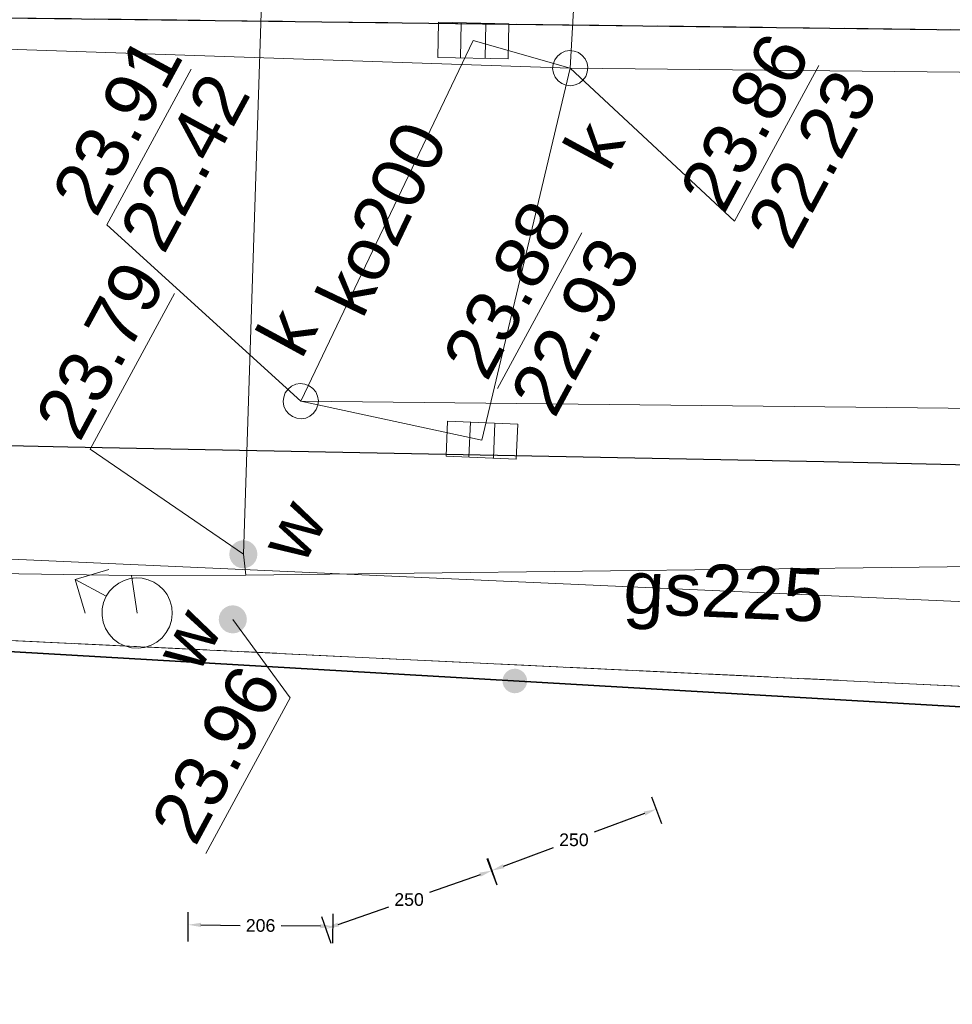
# Model space of a CAD drawing. Extents: x 5491056 to 5491224, y 5912897 to 5913097.
# Tile 14 of 16: x 5491183 to 5491197, y 5913067 to 5913081. Entities that reach past the tile are written whole.
import ezdxf
from ezdxf.enums import TextEntityAlignment as Align

# ---------------------------------------------------------------- set-up
doc = ezdxf.new("R2010")
doc.units = 0
doc.header["$PDSIZE"] = 0.75
for name, pattern in [('PRZER1-1', [1, 0.5, -0.5]), ('PRZER2-1', [1.5, 1, -0.5]), ('PRZER3-1', [2, 1.5, -0.5])]:
    doc.linetypes.add(name, pattern=pattern)
doc.layers.get('0').update_dxf_attribs({"linetype": 'CONTINUOUS'})
doc.layers.get('Defpoints').update_dxf_attribs({"linetype": 'CONTINUOUS'})
doc.layers.add('AK_pomocnicza', color=7, linetype='CONTINUOUS')
for name, color, linetype, lineweight in [('GESDZI', 7, 'CONTINUOUS', 18), ('GESUZY', 96, 'CONTINUOUS', 18), ('GSLKOG', 7, 'CONTINUOUS', 35), ('GSLKRW', 7, 'CONTINUOUS', 25), ('GSSKOA', 7, 'CONTINUOUS', 18), ('GSSKOD', 7, 'CONTINUOUS', 18), ('GULGPR', 52, 'CONTINUOUS', 18), ('GULGPR_O', 52, 'CONTINUOUS', 18), ('GULKPR', 36, 'CONTINUOUS', 18), ('GULKPR_O', 36, 'CONTINUOUS', 18), ('GULWPR', 5, 'CONTINUOUS', 18), ('GUPIWZ', 7, 'CONTINUOUS', 18), ('GUPKKS', 36, 'CONTINUOUS', 18), ('GUPKSD', 36, 'CONTINUOUS', 18), ('GUPKSD_O', 36, 'CONTINUOUS', 18), ('GUPPRZ_O', 7, 'CONTINUOUS', 18), ('GUPWDT', 5, 'CONTINUOUS', 18), ('GUPWZA', 5, 'CONTINUOUS', 18), ('GUPWZA_O', 5, 'CONTINUOUS', 18)]:
    doc.layers.add(name, color=color, linetype=linetype, lineweight=lineweight)
doc.layers.get('0').off()
doc.styles.add('Arial', font='arial.ttf')
doc.styles.get("Standard").update_dxf_attribs({"font": 'txt.shx'})
doc.dimstyles.get("Standard").update_dxf_attribs({"dimtxt": 0.18, "dimasz": 0.18, "dimexe": 0.18, "dimexo": 0.0625, "dimgap": 0.09, "dimtad": 0, "dimtih": 1, "dimtoh": 1, "dimdec": 4, "dimzin": 0, "dimdsep": 46, "dimtxsty": 'Standard', "dimcen": 0.09, "dimadec": 0, "dimazin": 0, "dimtfac": 1, "dimtdec": 4, "dimtofl": 0, "dimtmove": 0, "dimatfit": 3, "dimfxl": 1, "dimtolj": 1, "dimtzin": 0, "dimarcsym": 0})

# ---------------------------------------------------------------- blocks, each defined once
blk = doc.blocks.new('D_GUPKSD1_1')
at = {"color": 0}
blk.add_lwpolyline([(0, 0.25), (0.064705, 0.241481), (0.125, 0.216506), (0.176777, 0.176777), (0.216506, 0.125), (0.241481, 0.064705), (0.25, 0), (0.241481, -0.064705), (0.216506, -0.125), (0.176777, -0.176777), (0.125, -0.216506), (0.064705, -0.241481), (0, -0.25), (-0.064705, -0.241481), (-0.125, -0.216506), (-0.176777, -0.176777), (-0.216506, -0.125), (-0.241481, -0.064705), (-0.25, 0), (-0.241481, 0.064705), (-0.216506, 0.125), (-0.176777, 0.176777), (-0.125, 0.216506), (-0.064705, 0.241481)], close=True, dxfattribs=at)
blk = doc.blocks.new('D_GUPKKS1')
at = {"color": 0}
blk.add_lwpolyline([(0.5, -0.25), (-0.5, -0.25), (-0.5, 0.25), (0.5, 0.25)], close=True, dxfattribs=at)
for points in [[(-0.175, -0.25), (-0.175, 0.25)], [(0.175, -0.25), (0.175, 0.25)]]:
    blk.add_lwpolyline(points, dxfattribs=at)
blk = doc.blocks.new('D_GUPWZA1')
blk.add_hatch(color=0).paths.add_polyline_path([(-0.2, 0), (-0.193185, -0.051764), (-0.173205, -0.1), (-0.141421, -0.141421), (-0.1, -0.173205), (-0.051764, -0.193185), (0, -0.2), (0.051764, -0.193185), (0.1, -0.173205), (0.141421, -0.141421), (0.173205, -0.1), (0.193185, -0.051764), (0.2, 0), (0.193185, 0.051764), (0.173205, 0.1), (0.141421, 0.141421), (0.1, 0.173205), (0.051764, 0.193185), (0, 0.2), (-0.051764, 0.193185), (-0.1, 0.173205), (-0.141421, 0.141421), (-0.173205, 0.1), (-0.193185, 0.051764)])
blk = doc.blocks.new('D_GUPWDT1')
at = {"color": 0}
for points in [[(-0.353553, 0.646447), (0, 1), (0.353553, 0.646447)], [(0, 0.5), (0, 1)]]:
    blk.add_lwpolyline(points, dxfattribs=at)
blk.add_lwpolyline([(0, 0.5), (0.086824, 0.492404), (0.17101, 0.469846), (0.25, 0.433013), (0.321394, 0.383022), (0.383022, 0.321394), (0.433013, 0.25), (0.469846, 0.17101), (0.492404, 0.086824), (0.5, 0), (0.492404, -0.086824), (0.469846, -0.17101), (0.433013, -0.25), (0.377875, -0.32743), (0.309079, -0.393027), (0.229113, -0.444418), (0.140866, -0.479746), (0.047528, -0.497736), (-0.047528, -0.497736), (-0.140866, -0.479746), (-0.229113, -0.444418), (-0.309079, -0.393027), (-0.377875, -0.32743), (-0.433013, -0.25), (-0.4725, -0.163534), (-0.494911, -0.071157), (-0.499434, 0.023791), (-0.485906, 0.117879), (-0.454816, 0.207708), (-0.407288, 0.290028), (-0.34504, 0.361867), (-0.27032, 0.420627), (-0.185831, 0.464184), (-0.094626, 0.490964)], close=True, dxfattribs=at)
blk = doc.blocks.new('D_GUPIWZ1_1')
at = {"color": 0}
blk.add_lwpolyline([(0, 0.25), (0.064705, 0.241481), (0.125, 0.216506), (0.176777, 0.176777), (0.216506, 0.125), (0.241481, 0.064705), (0.25, 0), (0.241481, -0.064705), (0.216506, -0.125), (0.176777, -0.176777), (0.125, -0.216506), (0.064705, -0.241481), (0, -0.25), (-0.064705, -0.241481), (-0.125, -0.216506), (-0.176777, -0.176777), (-0.216506, -0.125), (-0.241481, -0.064705), (-0.25, 0), (-0.241481, 0.064705), (-0.216506, 0.125), (-0.176777, 0.176777), (-0.125, 0.216506), (-0.064705, 0.241481)], close=True, dxfattribs=at)
blk = doc.blocks.new('D_KOLO')
blk.add_hatch(color=0).paths.add_polyline_path([(-0.175, 0), (-0.169037, -0.045293), (-0.151554, -0.0875), (-0.123744, -0.123744), (-0.0875, -0.151554), (-0.045293, -0.169037), (0, -0.175), (0.045293, -0.169037), (0.0875, -0.151554), (0.123744, -0.123744), (0.151554, -0.0875), (0.169037, -0.045293), (0.175, 0), (0.169037, 0.045293), (0.151554, 0.0875), (0.123744, 0.123744), (0.0875, 0.151554), (0.045293, 0.169037), (0, 0.175), (-0.045293, 0.169037), (-0.0875, 0.151554), (-0.123744, 0.123744), (-0.151554, 0.0875), (-0.169037, 0.045293)])
blk = doc.blocks.new('*D42')
at = {"layer": 'AK_pomocnicza', "color": 0, "linetype": 'Continuous', "lineweight": -2, "transparency": 16777216}
for p, q in [((5491185.636, 5913067.69), (5491185.64, 5913068.11)), ((5491187.696, 5913067.668), (5491187.7, 5913068.088)), ((5491185.818, 5913067.928), (5491186.378, 5913067.922)), ((5491187.518, 5913067.91), (5491186.959, 5913067.916))]:
    blk.add_line(p, q, dxfattribs=at)
at = {"layer": 'AK_pomocnicza', "color": 0, "linetype": 'Continuous', "lineweight": -3, "transparency": 16777216}
for points in [[(5491185.819, 5913067.958), (5491185.818, 5913067.898), (5491185.638, 5913067.93)], [(5491187.519, 5913067.94), (5491187.518, 5913067.88), (5491187.698, 5913067.908)]]:
    blk.add_solid(points, dxfattribs=at)
at = {"layer": 'Defpoints', "color": 0, "linetype": 'Continuous', "lineweight": -3, "transparency": 16777216}
for p in [(5491187.698, 5913067.908), (5491185.635, 5913067.628), (5491187.695, 5913067.606)]:
    blk.add_point(p, dxfattribs=at)
at = {"layer": 'AK_pomocnicza', "color": 0, "linetype": 'Continuous', "lineweight": -3, "transparency": 16777216, "insert": (5491186.668, 5913067.919), "char_height": 0.18, "attachment_point": 5}
blk.add_mtext('\\A1;{\\fArial|b0|i0|c238|p34;206}', dxfattribs=at)
blk = doc.blocks.new('*D43')
at = {"layer": 'AK_pomocnicza', "color": 0, "linetype": 'Continuous', "lineweight": -2, "transparency": 16777216}
for p, q in [((5491190.033, 5913068.493), (5491189.9, 5913068.872)), ((5491189.79, 5913068.642), (5491189.07, 5913068.39)), ((5491187.771, 5913067.933), (5491188.49, 5913068.186)), ((5491187.674, 5913067.665), (5491187.541, 5913068.043))]:
    blk.add_line(p, q, dxfattribs=at)
at = {"layer": 'AK_pomocnicza', "color": 0, "linetype": 'Continuous', "lineweight": -3, "transparency": 16777216}
for points in [[(5491189.78, 5913068.671), (5491189.8, 5913068.614), (5491189.96, 5913068.702)], [(5491187.761, 5913067.962), (5491187.781, 5913067.905), (5491187.601, 5913067.874)]]:
    blk.add_solid(points, dxfattribs=at)
at = {"layer": 'Defpoints', "color": 0, "linetype": 'Continuous', "lineweight": -3, "transparency": 16777216}
for p in [(5491189.96, 5913068.702), (5491190.054, 5913068.434), (5491187.695, 5913067.606)]:
    blk.add_point(p, dxfattribs=at)
at = {"layer": 'AK_pomocnicza', "color": 0, "linetype": 'Continuous', "lineweight": -3, "transparency": 16777216, "insert": (5491188.78, 5913068.288), "char_height": 0.18, "attachment_point": 5}
blk.add_mtext('\\A1;{\\fArial|b0|i0|c238|p34;250}', dxfattribs=at)
blk = doc.blocks.new('*D44')
at = {"layer": 'AK_pomocnicza', "color": 0, "linetype": 'Continuous', "lineweight": -2, "transparency": 16777216}
for p, q in [((5491192.374, 5913069.368), (5491192.233, 5913069.744)), ((5491192.128, 5913069.512), (5491191.415, 5913069.246)), ((5491190.123, 5913068.763), (5491190.835, 5913069.029)), ((5491190.032, 5913068.493), (5491189.891, 5913068.869))]:
    blk.add_line(p, q, dxfattribs=at)
at = {"layer": 'AK_pomocnicza', "color": 0, "linetype": 'Continuous', "lineweight": -3, "transparency": 16777216}
for points in [[(5491192.117, 5913069.541), (5491192.138, 5913069.484), (5491192.296, 5913069.575)], [(5491190.113, 5913068.791), (5491190.134, 5913068.735), (5491189.954, 5913068.7)]]:
    blk.add_solid(points, dxfattribs=at)
at = {"layer": 'Defpoints', "color": 0, "linetype": 'Continuous', "lineweight": -3, "transparency": 16777216}
for p in [(5491192.296, 5913069.575), (5491192.396, 5913069.309), (5491190.054, 5913068.434)]:
    blk.add_point(p, dxfattribs=at)
at = {"layer": 'AK_pomocnicza', "color": 0, "linetype": 'Continuous', "lineweight": -3, "transparency": 16777216, "insert": (5491191.125, 5913069.138), "char_height": 0.18, "attachment_point": 5}
blk.add_mtext('\\A1;{\\fArial|b0|i0|c238|p34;250}', dxfattribs=at)

msp = doc.modelspace()

# ---------------------------------------------------------------- linework, layer by layer
at = {"layer": 'GESDZI', "color": 251, "linetype": 'Continuous', "lineweight": 13, "true_color": 0x636466, "elevation": 10.22, "flags": 128}
msp.add_lwpolyline([(5491142.76961, 5913074.60782), (5491151.05321, 5913073.89052), (5491162.67705, 5913073.0474), (5491174.41455, 5913072.3929), (5491202.49702, 5913071.04248), (5491205.52135, 5913070.89264), (5491206.44555, 5913072.84862), (5491223.46618, 5913072.13911)], dxfattribs=at)
at = {"layer": 'GESDZI', "color": 251, "linetype": 'Continuous', "lineweight": 18, "true_color": 0x636466, "elevation": 10.22}
msp.add_lwpolyline([(5491202.49702, 5913071.04248), (5491174.41455, 5913072.3929), (5491173.7742, 5913042.11662), (5491179.52844, 5913042.11311), (5491192.32073, 5913042.22895), (5491205.52135, 5913070.89264)], close=True, dxfattribs=at)
at = {"layer": 'GESUZY', "color": 252, "linetype": 'PRZER1-1', "lineweight": 13, "true_color": 0x939598, "elevation": 10.08}
msp.add_lwpolyline([(5491142.76961, 5913074.60782), (5491151.05321, 5913073.89052), (5491162.67705, 5913073.0474), (5491174.41455, 5913072.3929), (5491202.49702, 5913071.04248), (5491205.52135, 5913070.89264), (5491206.44555, 5913072.84862), (5491223.46618, 5913072.13911)], dxfattribs=at)
at = {"layer": 'GESUZY', "color": 252, "linetype": 'PRZER1-1', "lineweight": 18, "true_color": 0x939598, "elevation": 10.08}
msp.add_lwpolyline([(5491202.49702, 5913071.04248), (5491174.41455, 5913072.3929), (5491173.7742, 5913042.11662), (5491179.52844, 5913042.11311), (5491192.32073, 5913042.22895), (5491205.52135, 5913070.89264)], close=True, dxfattribs=at)
at = {"layer": 'GSLKOG', "color": 251, "linetype": 'Continuous', "lineweight": 35, "true_color": 0x636466, "elevation": 10.18}
msp.add_lwpolyline([(5491202.82914, 5913070.66899), (5491162.76495, 5913072.99972)], dxfattribs=at)
at = {"layer": 'GSLKRW', "color": 252, "linetype": 'Continuous', "lineweight": 30, "true_color": 0x939598, "elevation": 10.18, "flags": 128}
for points in [[(5491143.30595, 5913082.45153), (5491146.78079, 5913082.25303), (5491163.01279, 5913081.48803), (5491182.97841, 5913080.83564), (5491197.80879, 5913080.6501), (5491209.84915, 5913080.46752), (5491223.86074, 5913080.2028)], [(5491142.89126, 5913076.38684), (5491147.46833, 5913076.09949), (5491149.57648, 5913076.01612), (5491165.64074, 5913075.28146), (5491172.76609, 5913074.98242), (5491183.9241, 5913074.72873), (5491194.68, 5913074.51981), (5491205.07727, 5913074.28578), (5491213.56499, 5913074.34263), (5491223.59637, 5913074.11783)]]:
    msp.add_lwpolyline(points, dxfattribs=at)
at = {"layer": 'GSSKOA', "color": 252, "linetype": 'PRZER3-1', "lineweight": 13, "true_color": 0x939598, "elevation": 10.18}
for points in [[(5491223.86074, 5913080.2028), (5491209.84915, 5913080.46752), (5491197.80879, 5913080.6501), (5491182.97841, 5913080.83564), (5491163.01279, 5913081.48803), (5491146.78079, 5913082.25303), (5491143.30595, 5913082.45153)], [(5491142.89126, 5913076.38684), (5491147.46833, 5913076.09949), (5491149.57648, 5913076.01612), (5491165.64074, 5913075.28146), (5491172.76609, 5913074.98242), (5491183.9241, 5913074.72873), (5491194.68, 5913074.51981), (5491205.07727, 5913074.28578), (5491213.56499, 5913074.34263), (5491223.59637, 5913074.11783)]]:
    msp.add_lwpolyline(points, dxfattribs=at)
at = {"layer": 'GSSKOD', "color": 252, "linetype": 'PRZER2-1', "lineweight": 13, "true_color": 0x939598, "elevation": 10.18}
msp.add_lwpolyline([(5491163.01279, 5913081.48803), (5491182.97841, 5913080.83564), (5491197.80879, 5913080.6501), (5491209.84915, 5913080.46752), (5491209.89131, 5913082.81081), (5491205.9172, 5913082.65665), (5491205.89853, 5913083.44033), (5491204.00294, 5913083.48997), (5491203.99153, 5913082.60885), (5491192.79161, 5913082.74431), (5491192.84147, 5913083.57045), (5491187.51557, 5913083.67157), (5491187.5335, 5913082.86554), (5491175.88303, 5913083.17707), (5491175.90223, 5913083.48518), (5491174.77274, 5913083.56303), (5491174.74327, 5913083.21499), (5491169.06605, 5913083.3815)], dxfattribs=at)
at = {"layer": 'GULGPR', "color": 252, "linetype": 'Continuous', "lineweight": 13, "true_color": 0x939598, "elevation": 10.14, "flags": 128}
msp.add_lwpolyline([(5491151.80561, 5913075.44368), (5491173.91046, 5913073.54219), (5491176.54201, 5913073.42449), (5491201.26136, 5913072.31889), (5491202.34278, 5913072.27052), (5491218.6977, 5913074.20042), (5491223.57011, 5913073.71861)], dxfattribs=at)
at = {"layer": 'GULKPR', "color": 252, "linetype": 'Continuous', "lineweight": 18, "true_color": 0x939598, "elevation": 10.14}
for points in [[(5491191.29814, 5913084.08944), (5491191.07239, 5913080.11942)], [(5491191.07239, 5913080.11942), (5491153.97338, 5913081.37657)], [(5491187.23973, 5913075.38034), (5491189.6925, 5913080.51166)], [(5491191.07239, 5913080.11942), (5491189.6925, 5913080.51166)], [(5491191.07239, 5913080.11942), (5491189.81652, 5913074.82478)], [(5491187.23973, 5913075.38034), (5491189.81652, 5913074.82478)]]:
    msp.add_lwpolyline(points, dxfattribs=at)
at = {"layer": 'GULKPR', "color": 252, "linetype": 'Continuous', "lineweight": 13, "true_color": 0x939598, "elevation": 10.14, "flags": 128}
for points in [[(5491223.8431, 5913079.78005), (5491191.07239, 5913080.11942)], [(5491187.23973, 5913075.38034), (5491223.64301, 5913074.9857)]]:
    msp.add_lwpolyline(points, dxfattribs=at)
at = {"layer": 'GULWPR', "color": 252, "linetype": 'Continuous', "lineweight": 13, "true_color": 0x939598, "elevation": 10.14, "flags": 128}
for points in [[(5491187.12487, 5913096.82744), (5491187.16004, 5913095.72996), (5491186.42272, 5913073.20225)], [(5491223.52663, 5913073.05789), (5491222.13564, 5913073.06916), (5491203.22094, 5913073.10601), (5491186.4562, 5913072.90556)]]:
    msp.add_lwpolyline(points, dxfattribs=at)
at = {"layer": 'GULWPR', "color": 252, "linetype": 'Continuous', "lineweight": 18, "true_color": 0x939598, "elevation": 10.14}
for points in [[(5491186.4562, 5913072.90556), (5491184.83064, 5913072.90208), (5491178.74041, 5913072.98985), (5491169.62352, 5913073.412), (5491161.06214, 5913073.92645), (5491152.17788, 5913074.35144)], [(5491186.42272, 5913073.20225), (5491186.4562, 5913072.90556)], [(5491184.83064, 5913072.90208), (5491184.91109, 5913072.36586)]]:
    msp.add_lwpolyline(points, dxfattribs=at)
at = {"layer": 'GUPPRZ_O', "color": 252, "linetype": 'Continuous', "lineweight": 13, "true_color": 0x939598, "elevation": 10.8, "flags": 128}
for points in [[(5491187.23973, 5913075.38034), (5491184.48077, 5913077.89089), (5491185.68207, 5913080.10613)], [(5491191.07239, 5913080.11942), (5491193.40862, 5913077.94121), (5491194.60992, 5913080.15645)], [(5491190.03732, 5913075.55823), (5491191.23862, 5913077.77346)], [(5491186.42272, 5913073.20225), (5491184.244, 5913074.69792), (5491185.4453, 5913076.91316)], [(5491186.27285, 5913072.27581), (5491187.091, 5913071.15962), (5491185.8897, 5913068.94439)]]:
    msp.add_lwpolyline(points, dxfattribs=at)

# ---------------------------------------------------------------- block references
at = {"layer": 'GSLKOG', "color": 251, "linetype": 'Continuous', "lineweight": 35, "true_color": 0x636466, "rotation": 176.67056833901}
msp.add_blockref('D_KOLO', (5491190.28439, 5913071.39878, 10.18), dxfattribs=at)
msp.add_blockref('D_KOLO', (5491190.28439, 5913071.39878, 10.18), dxfattribs=at)
at = {"layer": 'GUPIWZ', "color": 252, "linetype": 'Continuous', "lineweight": 18, "true_color": 0x939598, "rotation": 61.5294752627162}
for p in [(5491191.07239, 5913080.11942, 10.18), (5491187.23973, 5913075.38034, 10.18)]:
    msp.add_blockref('D_GUPIWZ1_1', p, dxfattribs=at)
at = {"layer": 'GUPKKS', "color": 252, "linetype": 'Continuous', "lineweight": 18, "true_color": 0x939598}
for p, rotation in [((5491189.6925, 5913080.51166, 10.16), 358.8431806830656), ((5491189.81652, 5913074.82478, 10.16), 357.590196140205)]:
    msp.add_blockref('D_GUPKKS1', p, dxfattribs=dict(at, rotation=rotation))
at = {"layer": 'GUPKSD', "color": 252, "linetype": 'Continuous', "lineweight": 18, "true_color": 0x939598, "rotation": 61.5294752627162}
for p in [(5491191.07239, 5913080.11942, 10.16), (5491187.23973, 5913075.38034, 10.16)]:
    msp.add_blockref('D_GUPKSD1_1', p, dxfattribs=at)
at = {"layer": 'GUPWDT', "color": 252, "linetype": 'Continuous', "lineweight": 18, "true_color": 0x939598, "rotation": 61.5294752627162}
msp.add_blockref('D_GUPWDT1', (5491184.91109, 5913072.36586, 10.16), dxfattribs=at)
at = {"layer": 'GUPWZA', "color": 252, "linetype": 'Continuous', "lineweight": 18, "true_color": 0x939598}
for p, rotation in [((5491186.42272, 5913073.20225, 10.16), 270.5840841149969), ((5491186.27285, 5913072.27581, 10.16), 61.5294752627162)]:
    msp.add_blockref('D_GUPWZA1', p, dxfattribs=dict(at, rotation=rotation))

# ---------------------------------------------------------------- texts
at = {"layer": 'GULGPR_O', "color": 252, "linetype": 'Continuous', "lineweight": 0, "true_color": 0x939598, "style": 'Arial'}
msp.add_text('gs225', height=0.75, rotation=357.439085, dxfattribs=at).set_placement((5491193.24203, 5913072.30279), align=Align.CENTER)
at = {"layer": 'GULKPR_O', "color": 252, "linetype": 'Continuous', "lineweight": 0, "true_color": 0x939598, "style": 'Arial'}
msp.add_text('ko200', height=0.75, rotation=64.45224, dxfattribs=at).set_placement((5491188.7309, 5913077.81944), align=Align.CENTER)
at = {"layer": 'GUPKSD_O', "color": 252, "linetype": 'Continuous', "lineweight": 0, "true_color": 0x939598, "style": 'Arial'}
for p in [(5491191.86603, 5913079.08024), (5491187.49603, 5913076.41832)]:
    msp.add_text('k', height=0.75, rotation=61.529475, dxfattribs=at).set_placement(p, align=Align.RIGHT)
at = {"layer": 'GUPPRZ_O', "color": 251, "linetype": 'Continuous', "lineweight": 0, "true_color": 0x636466, "style": 'Arial'}
for s, p in [('23.86', (5491193.25699, 5913078.02344)), ('23.91', (5491184.32914, 5913077.97312)), ('22.23', (5491194.21956, 5913077.50145)), ('22.42', (5491185.29171, 5913077.45113)), ('23.88', (5491189.88568, 5913075.64046)), ('22.93', (5491190.84825, 5913075.11847)), ('23.79', (5491184.09236, 5913074.78015)), ('23.96', (5491185.73806, 5913069.02662))]:
    msp.add_text(s, height=0.75, rotation=61.529475, dxfattribs=at).set_placement(p)
at = {"layer": 'GUPWZA_O', "color": 252, "linetype": 'Continuous', "lineweight": 0, "true_color": 0x939598, "style": 'Arial'}
for p in [(5491187.63427, 5913073.69405), (5491186.14111, 5913072.14548)]:
    msp.add_text('w', height=0.75, rotation=61.529475, dxfattribs=at).set_placement(p, align=Align.RIGHT)

# ---------------------------------------------------------------- dimensions: what is measured, and where the dimension line sits
at = {"layer": 'AK_pomocnicza', "linetype": 'Continuous', "lineweight": -3}
for p1, p2, distance, text, picture, middle in [((5491190.05392, 5913068.43404), (5491192.39563, 5913069.30946), 0.28399, '{\\fArial|b0|i0|c238|p34;250}', '*D44', (5491191.12533, 5913069.13776)), ((5491187.69517, 5913067.60558), (5491190.05392, 5913068.43404), 0.28405, '{\\fArial|b0|i0|c238|p34;250}', '*D43', (5491188.78042, 5913068.28781)), ((5491185.63518, 5913067.6275), (5491187.69517, 5913067.60558), 0.30221, '{\\fArial|b0|i0|c238|p34;206}', '*D42', (5491186.66839, 5913067.91873))]:
    dim = msp.add_aligned_dim(p1=p1, p2=p2, distance=distance, text=text, dimstyle='Standard', dxfattribs=at)
    dim.commit()
    dim.dimension.update_dxf_attribs({"geometry": picture, "text_midpoint": middle})

doc.saveas('drawing.dxf')
